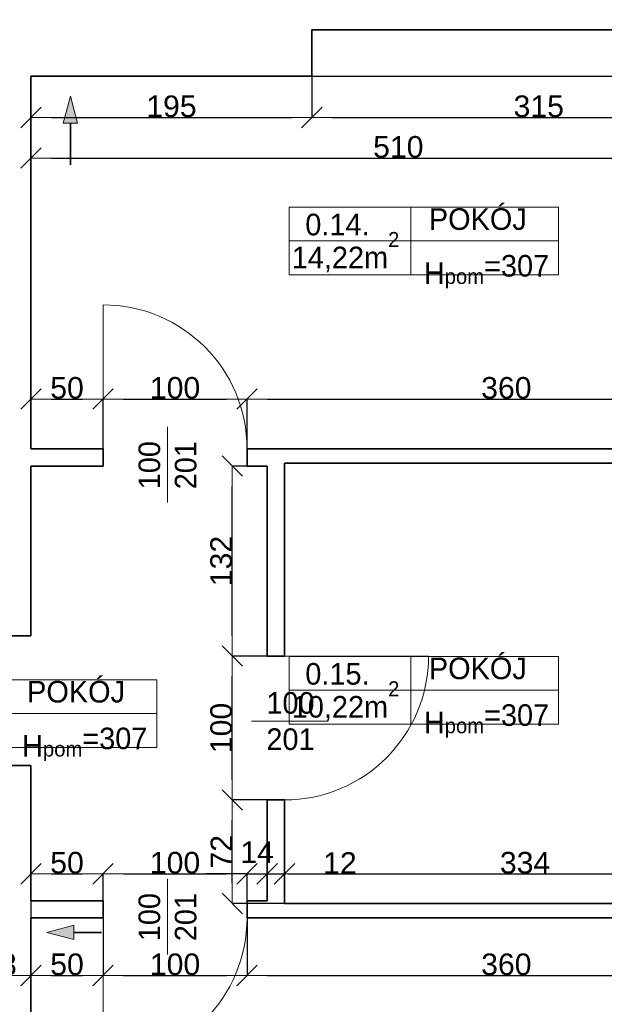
# Model space of a CAD drawing. Header units: metres. Extents: x 7506757 to 756746378, y 5735207 to 582114514.
# Tile 46 of 256: x 7552485 to 7556544, y 5823594 to 5830435. Entities that reach past the tile are written whole.
import ezdxf

# ---------------------------------------------------------------- set-up
doc = ezdxf.new("R2010")
doc.units = ezdxf.units.M
doc.header["$MEASUREMENT"] = 0
doc.header["$PDMODE"] = 2
doc.layers.get('0').update_dxf_attribs({"color": 250, "linetype": 'CONTINUOUS', "lineweight": 100, "plot": 0})
doc.layers.get('Defpoints').update_dxf_attribs({"linetype": 'CONTINUOUS'})
for name, color, linetype, lineweight in [('2D - Ogolne46', 7, 'CONTINUOUS', 18), ('7 - linia widok1', 7, 'CONTINUOUS', 13), ('M_OCIANA1', 7, 'CONTINUOUS', 13), ('M_OCIANA6', 5, 'CONTINUOUS', 35), ('M_OPISY141', 7, 'CONTINUOUS', 0), ('m_umeblowanie1', 7, 'CONTINUOUS', 13), ('opis1', 7, 'CONTINUOUS', 13)]:
    doc.layers.add(name, color=color, linetype=linetype, lineweight=lineweight)
doc.layers.add('M_OCIANA', color=7, linetype='CONTINUOUS')
doc.layers.add('PWYMIAR', color=7, linetype='CONTINUOUS')
doc.styles.add('GENERATED_STYLE_1', font='arial.ttf')
doc.styles.add('GENERATED_STYLE_2', font='txt')
doc.dimstyles.new('GENERATED_STYLE__1', dxfattribs={"dimtxt": 150, "dimasz": 142.5, "dimexe": 0.18, "dimexo": 0, "dimgap": 0.09, "dimtad": 1, "dimdec": 0, "dimlfac": 0.1, "dimzin": 0, "dimdsep": 46, "dimtxsty": 'GENERATED_STYLE_1', "dimblk": 'ARROWHEAD_6', "dimblk1": 'ARROWHEAD_6', "dimblk2": 'ARROWHEAD_6', "dimcen": 0.09, "dimclrd": 251, "dimclre": 251, "dimclrt": 7, "dimazin": 0, "dimtfac": 1, "dimtdec": 4, "dimtmove": 0, "dimatfit": 3, "dimfxl": 0, "dimtolj": 1, "dimtzin": 0, "dimarcsym": 0})
doc.dimstyles.new('GENERATED_STYLE__2', dxfattribs={"dimtxt": 150, "dimasz": 142.5, "dimexe": 0.18, "dimexo": 0, "dimgap": 0.09, "dimtad": 1, "dimtih": 1, "dimtoh": 1, "dimdec": 0, "dimlfac": 0.1, "dimzin": 0, "dimdsep": 46, "dimtxsty": 'GENERATED_STYLE_1', "dimblk": 'ARROWHEAD_6', "dimblk1": 'ARROWHEAD_6', "dimblk2": 'ARROWHEAD_6', "dimcen": 0.09, "dimclrd": 251, "dimclre": 251, "dimclrt": 7, "dimazin": 0, "dimtfac": 1, "dimtdec": 4, "dimtmove": 0, "dimatfit": 3, "dimfxl": 0, "dimtolj": 1, "dimtzin": 0, "dimarcsym": 0})
doc.dimstyles.new('GENERATED_STYLE__3', dxfattribs={"dimtxt": 150, "dimasz": 142.5, "dimexe": 0.18, "dimexo": 0, "dimgap": 0.09, "dimtad": 1, "dimdec": 0, "dimlfac": 0.1, "dimzin": 0, "dimdsep": 46, "dimtxsty": 'GENERATED_STYLE_1', "dimblk": 'ARROWHEAD_6', "dimblk1": 'ARROWHEAD_6', "dimblk2": 'ARROWHEAD_6', "dimcen": 0.09, "dimclrd": 251, "dimclre": 251, "dimclrt": 7, "dimazin": 0, "dimtfac": 1, "dimtdec": 4, "dimtmove": 2, "dimatfit": 3, "dimfxl": 0, "dimtolj": 1, "dimtzin": 0, "dimarcsym": 0})
doc.dimstyles.new('GENERATED_STYLE__4', dxfattribs={"dimtxt": 150, "dimasz": 142.5, "dimexe": 0.18, "dimexo": 0, "dimgap": 0.09, "dimtad": 1, "dimtih": 1, "dimtoh": 1, "dimdec": 0, "dimlfac": 0.1, "dimzin": 0, "dimdsep": 46, "dimtxsty": 'GENERATED_STYLE_1', "dimblk": 'ARROWHEAD_6', "dimblk1": 'ARROWHEAD_6', "dimblk2": 'ARROWHEAD_6', "dimcen": 0.09, "dimclrd": 251, "dimclre": 251, "dimclrt": 7, "dimazin": 0, "dimtfac": 1, "dimtdec": 4, "dimtmove": 2, "dimatfit": 3, "dimfxl": 0, "dimtolj": 1, "dimtzin": 0, "dimarcsym": 0})

# ---------------------------------------------------------------- blocks, each defined once
blk = doc.blocks.new('Linia_57', base_point=(611707.9, 278924.8))
at = {"layer": 'M_OCIANA1', "linetype": 'Continuous'}
blk.add_hatch(color=256, dxfattribs=at).paths.add_polyline_path([(611707.9, 278924.8), (611757.9, 278738.2), (611657.9, 278738.2)], flags=0)
for p, q in [((611707.9, 278924.8), (611657.9, 278738.2)), ((611707.9, 278924.8), (611757.9, 278738.2)), ((611757.9, 278738.2), (611657.9, 278738.2))]:
    blk.add_line(p, q, dxfattribs=at)
at = {"layer": 'M_OCIANA6', "linetype": 'Continuous'}
blk.add_line((611707.9, 278738.2), (611707.9, 278448.4), dxfattribs=at)
blk = doc.blocks.new('Linia_58', base_point=(611545.6, 273114.7))
at = {"layer": 'M_OCIANA1', "linetype": 'Continuous'}
blk.add_hatch(color=256, dxfattribs=at).paths.add_polyline_path([(611545.6, 273114.7), (611732.2, 273164.7), (611732.2, 273064.7)], flags=0)
for p, q in [((611545.6, 273114.7), (611732.2, 273164.7)), ((611545.6, 273114.7), (611732.2, 273064.7)), ((611732.2, 273164.7), (611732.2, 273064.7))]:
    blk.add_line(p, q, dxfattribs=at)
at = {"layer": 'M_OCIANA6', "linetype": 'Continuous'}
blk.add_line((611732.2, 273114.7), (611924.3, 273114.7), dxfattribs=at)
blk = doc.blocks.new('ARROWHEAD_6')
at = {"color": 0, "linetype": 'Continuous', "lineweight": 0}
for p, q in [((-0.5, -0.5), (0.5, 0.5)), ((0, 0), (-1, 0))]:
    blk.add_line(p, q, dxfattribs=at)
blk = doc.blocks.new('*D4426')
at = {"layer": 'Defpoints', "color": 0, "linetype": 'Continuous', "transparency": 16777216}
for p in [(7552563.4, 5830044), (7554513.4, 5830044), (7554513.4, 5829755.9)]:
    blk.add_point(p, dxfattribs=at)
at = {"layer": 'PWYMIAR', "color": 251, "linetype": 'Continuous', "lineweight": -2, "transparency": 16777216}
for p, q in [((7552563.4, 5830044), (7552563.4, 5829755.8)), ((7554513.4, 5830044), (7554513.4, 5829755.8)), ((7552705.9, 5829755.9), (7554370.9, 5829755.9))]:
    blk.add_line(p, q, dxfattribs=at)
at = {"layer": 'PWYMIAR', "color": 251, "linetype": 'Continuous', "lineweight": -2, "transparency": 16777216, "xscale": 142.5, "yscale": 142.5, "zscale": 142.5, "rotation": 180}
blk.add_blockref('ARROWHEAD_6', (7552563.4, 5829755.9), dxfattribs=at)
at = {"layer": 'PWYMIAR', "color": 251, "linetype": 'Continuous', "lineweight": -2, "transparency": 16777216, "xscale": 142.5, "yscale": 142.5, "zscale": 142.5}
blk.add_blockref('ARROWHEAD_6', (7554513.4, 5829755.9), dxfattribs=at)
at = {"layer": 'PWYMIAR', "color": 7, "linetype": 'Continuous', "lineweight": 13, "transparency": 16777216, "insert": (7553538.4, 5829832.6), "char_height": 150, "attachment_point": 5, "style": 'GENERATED_STYLE_1'}
blk.add_mtext('\\A1;195', dxfattribs=at)
blk = doc.blocks.new('*D4427')
at = {"layer": 'Defpoints', "color": 0, "linetype": 'Continuous', "transparency": 16777216}
for p in [(7557663.4, 5830364), (7554513.4, 5830044), (7557663.4, 5829755.9)]:
    blk.add_point(p, dxfattribs=at)
at = {"layer": 'PWYMIAR', "color": 251, "linetype": 'Continuous', "lineweight": -2, "transparency": 16777216}
for p, q in [((7557663.4, 5830364), (7557663.4, 5829755.8)), ((7554513.4, 5830044), (7554513.4, 5829755.8)), ((7554655.9, 5829755.9), (7557520.9, 5829755.9))]:
    blk.add_line(p, q, dxfattribs=at)
at = {"layer": 'PWYMIAR', "color": 251, "linetype": 'Continuous', "lineweight": -2, "transparency": 16777216, "xscale": 142.5, "yscale": 142.5, "zscale": 142.5, "rotation": 180}
blk.add_blockref('ARROWHEAD_6', (7554513.4, 5829755.9), dxfattribs=at)
at = {"layer": 'PWYMIAR', "color": 251, "linetype": 'Continuous', "lineweight": -2, "transparency": 16777216, "xscale": 142.5, "yscale": 142.5, "zscale": 142.5}
blk.add_blockref('ARROWHEAD_6', (7557663.4, 5829755.9), dxfattribs=at)
at = {"layer": 'PWYMIAR', "color": 7, "linetype": 'Continuous', "lineweight": 13, "transparency": 16777216, "insert": (7556088.4, 5829832.7), "char_height": 150, "attachment_point": 5, "style": 'GENERATED_STYLE_1'}
blk.add_mtext('\\A1;315', dxfattribs=at)
blk = doc.blocks.new('*D4428')
at = {"layer": 'Defpoints', "color": 0, "linetype": 'Continuous', "transparency": 16777216}
for p in [(7553063.4, 5827799.7), (7552563.4, 5827454), (7553063.4, 5827454)]:
    blk.add_point(p, dxfattribs=at)
at = {"layer": 'PWYMIAR', "color": 251, "linetype": 'Continuous', "lineweight": -2, "transparency": 16777216}
for p, q in [((7552563.4, 5827454), (7552563.4, 5827799.9)), ((7552705.9, 5827799.7), (7552920.9, 5827799.7)), ((7553063.4, 5827454), (7553063.4, 5827799.9))]:
    blk.add_line(p, q, dxfattribs=at)
at = {"layer": 'PWYMIAR', "color": 251, "linetype": 'Continuous', "lineweight": -2, "transparency": 16777216, "xscale": 142.5, "yscale": 142.5, "zscale": 142.5, "rotation": 180}
blk.add_blockref('ARROWHEAD_6', (7552563.4, 5827799.7), dxfattribs=at)
at = {"layer": 'PWYMIAR', "color": 251, "linetype": 'Continuous', "lineweight": -2, "transparency": 16777216, "xscale": 142.5, "yscale": 142.5, "zscale": 142.5}
blk.add_blockref('ARROWHEAD_6', (7553063.4, 5827799.7), dxfattribs=at)
at = {"layer": 'PWYMIAR', "color": 7, "linetype": 'Continuous', "lineweight": 13, "transparency": 16777216, "insert": (7552813.4, 5827876.4), "char_height": 150, "attachment_point": 5, "style": 'GENERATED_STYLE_1'}
blk.add_mtext('\\A1;50', dxfattribs=at)
blk = doc.blocks.new('*D4429')
at = {"layer": 'Defpoints', "color": 0, "linetype": 'Continuous', "transparency": 16777216}
for p in [(7554063.4, 5827799.7), (7553063.4, 5827454), (7554063.4, 5827454)]:
    blk.add_point(p, dxfattribs=at)
at = {"layer": 'PWYMIAR', "color": 251, "linetype": 'Continuous', "lineweight": -2, "transparency": 16777216}
for p, q in [((7553063.4, 5827454), (7553063.4, 5827799.9)), ((7553205.9, 5827799.7), (7553920.9, 5827799.7)), ((7554063.4, 5827454), (7554063.4, 5827799.9))]:
    blk.add_line(p, q, dxfattribs=at)
at = {"layer": 'PWYMIAR', "color": 251, "linetype": 'Continuous', "lineweight": -2, "transparency": 16777216, "xscale": 142.5, "yscale": 142.5, "zscale": 142.5, "rotation": 180}
blk.add_blockref('ARROWHEAD_6', (7553063.4, 5827799.7), dxfattribs=at)
at = {"layer": 'PWYMIAR', "color": 251, "linetype": 'Continuous', "lineweight": -2, "transparency": 16777216, "xscale": 142.5, "yscale": 142.5, "zscale": 142.5}
blk.add_blockref('ARROWHEAD_6', (7554063.4, 5827799.7), dxfattribs=at)
at = {"layer": 'PWYMIAR', "color": 7, "linetype": 'Continuous', "lineweight": 13, "transparency": 16777216, "insert": (7553563.4, 5827876.4), "char_height": 150, "attachment_point": 5, "style": 'GENERATED_STYLE_1'}
blk.add_mtext('\\A1;100', dxfattribs=at)
blk = doc.blocks.new('*D4430')
at = {"layer": 'Defpoints', "color": 0, "linetype": 'Continuous', "transparency": 16777216}
for p in [(7557663.4, 5827799.7), (7554063.4, 5827454), (7557663.4, 5827454)]:
    blk.add_point(p, dxfattribs=at)
at = {"layer": 'PWYMIAR', "color": 251, "linetype": 'Continuous', "lineweight": -2, "transparency": 16777216}
for p, q in [((7554063.4, 5827454), (7554063.4, 5827799.9)), ((7554205.9, 5827799.7), (7557520.9, 5827799.7)), ((7557663.4, 5827454), (7557663.4, 5827799.9))]:
    blk.add_line(p, q, dxfattribs=at)
at = {"layer": 'PWYMIAR', "color": 251, "linetype": 'Continuous', "lineweight": -2, "transparency": 16777216, "xscale": 142.5, "yscale": 142.5, "zscale": 142.5, "rotation": 180}
blk.add_blockref('ARROWHEAD_6', (7554063.4, 5827799.7), dxfattribs=at)
at = {"layer": 'PWYMIAR', "color": 251, "linetype": 'Continuous', "lineweight": -2, "transparency": 16777216, "xscale": 142.5, "yscale": 142.5, "zscale": 142.5}
blk.add_blockref('ARROWHEAD_6', (7557663.4, 5827799.7), dxfattribs=at)
at = {"layer": 'PWYMIAR', "color": 7, "linetype": 'Continuous', "lineweight": 13, "transparency": 16777216, "insert": (7555863.4, 5827876.4), "char_height": 150, "attachment_point": 5, "style": 'GENERATED_STYLE_1'}
blk.add_mtext('\\A1;360', dxfattribs=at)
blk = doc.blocks.new('*D4433')
at = {"layer": 'Defpoints', "color": 0, "linetype": 'Continuous', "transparency": 16777216}
for p in [(7554513.4, 5830044), (7556815.7, 5830044), (7557663.4, 5827454)]:
    blk.add_point(p, dxfattribs=at)
at = {"layer": 'PWYMIAR', "color": 251, "linetype": 'Continuous', "lineweight": -2, "transparency": 16777216}
for p, q in [((7554513.4, 5830044), (7556815.8, 5830044)), ((7556815.7, 5827596.5), (7556815.7, 5829901.5)), ((7557663.4, 5827454), (7556815.5, 5827454))]:
    blk.add_line(p, q, dxfattribs=at)
at = {"layer": 'PWYMIAR', "color": 251, "linetype": 'Continuous', "lineweight": -2, "transparency": 16777216, "xscale": 142.5, "yscale": 142.5, "zscale": 142.5}
for p, rotation in [((7556815.7, 5830044), 90), ((7556815.7, 5827454), 270)]:
    blk.add_blockref('ARROWHEAD_6', p, dxfattribs=dict(at, rotation=rotation))
at = {"layer": 'PWYMIAR', "color": 7, "linetype": 'Continuous', "lineweight": 13, "transparency": 16777216, "insert": (7556739, 5828749), "char_height": 150, "attachment_point": 5, "rotation": 90, "style": 'GENERATED_STYLE_1'}
blk.add_mtext('\\A1;259', dxfattribs=at)
blk = doc.blocks.new('*D4434')
at = {"layer": 'Defpoints', "color": 0, "linetype": 'Continuous', "transparency": 16777216}
for p in [(7556815.7, 5830364), (7557663.4, 5830364), (7554513.4, 5830044)]:
    blk.add_point(p, dxfattribs=at)
at = {"layer": 'PWYMIAR', "color": 251, "linetype": 'Continuous', "lineweight": -2, "transparency": 16777216}
for p, q in [((7557663.4, 5830364), (7556815.5, 5830364)), ((7556815.7, 5830186.5), (7556815.7, 5830221.5)), ((7554513.4, 5830044), (7556815.8, 5830044))]:
    blk.add_line(p, q, dxfattribs=at)
at = {"layer": 'PWYMIAR', "color": 251, "linetype": 'Continuous', "lineweight": -2, "transparency": 16777216, "xscale": 142.5, "yscale": 142.5, "zscale": 142.5}
for p, rotation in [((7556815.7, 5830364), 90), ((7556815.7, 5830044), 270)]:
    blk.add_blockref('ARROWHEAD_6', p, dxfattribs=dict(at, rotation=rotation))
at = {"layer": 'PWYMIAR', "color": 7, "linetype": 'Continuous', "lineweight": 13, "transparency": 16777216, "insert": (7556738.9, 5830204), "char_height": 150, "attachment_point": 5, "rotation": 90, "style": 'GENERATED_STYLE_1'}
blk.add_mtext('\\A1;32', dxfattribs=at)
blk = doc.blocks.new('*D4437')
at = {"layer": 'Defpoints', "color": 0, "linetype": 'Continuous', "transparency": 16777216}
for p in [(7552563.4, 5825254), (7553063.4, 5824500.3), (7553063.4, 5824314)]:
    blk.add_point(p, dxfattribs=at)
at = {"layer": 'PWYMIAR', "color": 251, "linetype": 'Continuous', "lineweight": -2, "transparency": 16777216}
for p, q in [((7552563.4, 5825254), (7552563.4, 5824500.1)), ((7552705.9, 5824500.3), (7552920.9, 5824500.3)), ((7553063.4, 5824314), (7553063.4, 5824500.5))]:
    blk.add_line(p, q, dxfattribs=at)
at = {"layer": 'PWYMIAR', "color": 251, "linetype": 'Continuous', "lineweight": -2, "transparency": 16777216, "xscale": 142.5, "yscale": 142.5, "zscale": 142.5, "rotation": 180}
blk.add_blockref('ARROWHEAD_6', (7552563.4, 5824500.3), dxfattribs=at)
at = {"layer": 'PWYMIAR', "color": 251, "linetype": 'Continuous', "lineweight": -2, "transparency": 16777216, "xscale": 142.5, "yscale": 142.5, "zscale": 142.5}
blk.add_blockref('ARROWHEAD_6', (7553063.4, 5824500.3), dxfattribs=at)
at = {"layer": 'PWYMIAR', "color": 7, "linetype": 'Continuous', "lineweight": 13, "transparency": 16777216, "insert": (7552813.4, 5824577), "char_height": 150, "attachment_point": 5, "style": 'GENERATED_STYLE_1'}
blk.add_mtext('\\A1;50', dxfattribs=at)
blk = doc.blocks.new('*D4438')
at = {"layer": 'Defpoints', "color": 0, "linetype": 'Continuous', "transparency": 16777216}
for p in [(7554063.4, 5824500.3), (7553063.4, 5824314), (7554063.4, 5824314)]:
    blk.add_point(p, dxfattribs=at)
at = {"layer": 'PWYMIAR', "color": 251, "linetype": 'Continuous', "lineweight": -2, "transparency": 16777216}
for p, q in [((7553063.4, 5824314), (7553063.4, 5824500.5)), ((7553205.9, 5824500.3), (7553920.9, 5824500.3)), ((7554063.4, 5824314), (7554063.4, 5824500.5))]:
    blk.add_line(p, q, dxfattribs=at)
at = {"layer": 'PWYMIAR', "color": 251, "linetype": 'Continuous', "lineweight": -2, "transparency": 16777216, "xscale": 142.5, "yscale": 142.5, "zscale": 142.5, "rotation": 180}
blk.add_blockref('ARROWHEAD_6', (7553063.4, 5824500.3), dxfattribs=at)
at = {"layer": 'PWYMIAR', "color": 251, "linetype": 'Continuous', "lineweight": -2, "transparency": 16777216, "xscale": 142.5, "yscale": 142.5, "zscale": 142.5}
blk.add_blockref('ARROWHEAD_6', (7554063.4, 5824500.3), dxfattribs=at)
at = {"layer": 'PWYMIAR', "color": 7, "linetype": 'Continuous', "lineweight": 13, "transparency": 16777216, "insert": (7553563.4, 5824577), "char_height": 150, "attachment_point": 5, "style": 'GENERATED_STYLE_1'}
blk.add_mtext('\\A1;100', dxfattribs=at)
blk = doc.blocks.new('*D4439')
at = {"layer": 'Defpoints', "color": 0, "linetype": 'Continuous', "transparency": 16777216}
for p in [(7554203.4, 5824500.3), (7554063.4, 5824314), (7554203.4, 5824314)]:
    blk.add_point(p, dxfattribs=at)
at = {"layer": 'PWYMIAR', "color": 251, "linetype": 'Continuous', "lineweight": -2, "transparency": 16777216}
for p, q in [((7553920.9, 5824500.3), (7553778.4, 5824500.3)), ((7554063.4, 5824314), (7554063.4, 5824500.5)), ((7554063.4, 5824500.3), (7554203.4, 5824500.3)), ((7554203.4, 5824314), (7554203.4, 5824500.5)), ((7554345.9, 5824500.3), (7554488.4, 5824500.3))]:
    blk.add_line(p, q, dxfattribs=at)
at = {"layer": 'PWYMIAR', "color": 251, "linetype": 'Continuous', "lineweight": -2, "transparency": 16777216, "xscale": 142.5, "yscale": 142.5, "zscale": 142.5}
blk.add_blockref('ARROWHEAD_6', (7554063.4, 5824500.3), dxfattribs=at)
at = {"layer": 'PWYMIAR', "color": 251, "linetype": 'Continuous', "lineweight": -2, "transparency": 16777216, "xscale": 142.5, "yscale": 142.5, "zscale": 142.5, "rotation": 180}
blk.add_blockref('ARROWHEAD_6', (7554203.4, 5824500.3), dxfattribs=at)
at = {"layer": 'PWYMIAR', "color": 7, "linetype": 'Continuous', "lineweight": 13, "transparency": 16777216, "insert": (7554133.4, 5824651.1), "char_height": 150, "attachment_point": 5, "style": 'GENERATED_STYLE_1'}
blk.add_mtext('\\A1;14', dxfattribs=at)
blk = doc.blocks.new('*D4440')
at = {"layer": 'Defpoints', "color": 0, "linetype": 'Continuous', "transparency": 16777216}
for p in [(7554323.4, 5825014), (7554323.4, 5824500.3), (7554203.4, 5824314)]:
    blk.add_point(p, dxfattribs=at)
at = {"layer": 'PWYMIAR', "color": 251, "linetype": 'Continuous', "lineweight": -2, "transparency": 16777216}
for p, q in [((7554323.4, 5825014), (7554323.4, 5824500.1)), ((7554060.9, 5824500.3), (7553918.4, 5824500.3)), ((7554203.4, 5824314), (7554203.4, 5824500.5)), ((7554203.4, 5824500.3), (7554323.4, 5824500.3)), ((7554465.9, 5824500.3), (7554807.8, 5824500.3))]:
    blk.add_line(p, q, dxfattribs=at)
at = {"layer": 'PWYMIAR', "color": 251, "linetype": 'Continuous', "lineweight": -2, "transparency": 16777216, "xscale": 142.5, "yscale": 142.5, "zscale": 142.5}
blk.add_blockref('ARROWHEAD_6', (7554203.4, 5824500.3), dxfattribs=at)
at = {"layer": 'PWYMIAR', "color": 251, "linetype": 'Continuous', "lineweight": -2, "transparency": 16777216, "xscale": 142.5, "yscale": 142.5, "zscale": 142.5, "rotation": 180}
blk.add_blockref('ARROWHEAD_6', (7554323.4, 5824500.3), dxfattribs=at)
at = {"layer": 'PWYMIAR', "color": 7, "linetype": 'Continuous', "lineweight": 13, "transparency": 16777216, "insert": (7554708.1, 5824575.7), "char_height": 150, "attachment_point": 5, "style": 'GENERATED_STYLE_1'}
blk.add_mtext('\\A1;12', dxfattribs=at)
blk = doc.blocks.new('*D4441')
at = {"layer": 'Defpoints', "color": 0, "linetype": 'Continuous', "transparency": 16777216}
for p in [(7554323.4, 5825014), (7557663.4, 5824500.3), (7557663.4, 5824294)]:
    blk.add_point(p, dxfattribs=at)
at = {"layer": 'PWYMIAR', "color": 251, "linetype": 'Continuous', "lineweight": -2, "transparency": 16777216}
for p, q in [((7554323.4, 5825014), (7554323.4, 5824500.1)), ((7554465.9, 5824500.3), (7557520.9, 5824500.3)), ((7557663.4, 5824294), (7557663.4, 5824500.5))]:
    blk.add_line(p, q, dxfattribs=at)
at = {"layer": 'PWYMIAR', "color": 251, "linetype": 'Continuous', "lineweight": -2, "transparency": 16777216, "xscale": 142.5, "yscale": 142.5, "zscale": 142.5, "rotation": 180}
blk.add_blockref('ARROWHEAD_6', (7554323.4, 5824500.3), dxfattribs=at)
at = {"layer": 'PWYMIAR', "color": 251, "linetype": 'Continuous', "lineweight": -2, "transparency": 16777216, "xscale": 142.5, "yscale": 142.5, "zscale": 142.5}
blk.add_blockref('ARROWHEAD_6', (7557663.4, 5824500.3), dxfattribs=at)
at = {"layer": 'PWYMIAR', "color": 7, "linetype": 'Continuous', "lineweight": 13, "transparency": 16777216, "insert": (7555993.4, 5824577), "char_height": 150, "attachment_point": 5, "style": 'GENERATED_STYLE_1'}
blk.add_mtext('\\A1;334', dxfattribs=at)
blk = doc.blocks.new('*D4467')
at = {"layer": 'Defpoints', "color": 0, "linetype": 'Continuous', "transparency": 16777216}
for p in [(7557663.4, 5830364), (7552563.4, 5830044), (7557663.4, 5829474.1)]:
    blk.add_point(p, dxfattribs=at)
at = {"layer": 'PWYMIAR', "color": 251, "linetype": 'Continuous', "lineweight": -2, "transparency": 16777216}
for p, q in [((7557663.4, 5830364), (7557663.4, 5829473.9)), ((7552563.4, 5830044), (7552563.4, 5829473.9)), ((7552705.9, 5829474.1), (7557520.9, 5829474.1))]:
    blk.add_line(p, q, dxfattribs=at)
at = {"layer": 'PWYMIAR', "color": 251, "linetype": 'Continuous', "lineweight": -2, "transparency": 16777216, "xscale": 142.5, "yscale": 142.5, "zscale": 142.5, "rotation": 180}
blk.add_blockref('ARROWHEAD_6', (7552563.4, 5829474.1), dxfattribs=at)
at = {"layer": 'PWYMIAR', "color": 251, "linetype": 'Continuous', "lineweight": -2, "transparency": 16777216, "xscale": 142.5, "yscale": 142.5, "zscale": 142.5}
blk.add_blockref('ARROWHEAD_6', (7557663.4, 5829474.1), dxfattribs=at)
at = {"layer": 'PWYMIAR', "color": 7, "linetype": 'Continuous', "lineweight": 13, "transparency": 16777216, "insert": (7555113.4, 5829550.7), "char_height": 150, "attachment_point": 5, "style": 'GENERATED_STYLE_1'}
blk.add_mtext('\\A1;510', dxfattribs=at)
blk = doc.blocks.new('*D4481')
at = {"layer": 'Defpoints', "color": 0, "linetype": 'Continuous', "transparency": 16777216}
for p in [(7553960.9, 5825014), (7554203.4, 5825014), (7554323.4, 5824294)]:
    blk.add_point(p, dxfattribs=at)
at = {"layer": 'PWYMIAR', "color": 251, "linetype": 'Continuous', "lineweight": -2, "transparency": 16777216}
for p, q in [((7554203.4, 5825014), (7553960.8, 5825014)), ((7553960.9, 5824436.5), (7553960.9, 5824871.5)), ((7554323.4, 5824294), (7553960.8, 5824294))]:
    blk.add_line(p, q, dxfattribs=at)
at = {"layer": 'PWYMIAR', "color": 251, "linetype": 'Continuous', "lineweight": -2, "transparency": 16777216, "xscale": 142.5, "yscale": 142.5, "zscale": 142.5}
for p, rotation in [((7553960.9, 5825014), 90), ((7553960.9, 5824294), 270)]:
    blk.add_blockref('ARROWHEAD_6', p, dxfattribs=dict(at, rotation=rotation))
at = {"layer": 'PWYMIAR', "color": 7, "linetype": 'Continuous', "lineweight": 13, "transparency": 16777216, "insert": (7553885.5, 5824654), "char_height": 150, "attachment_point": 5, "rotation": 90, "style": 'GENERATED_STYLE_1'}
blk.add_mtext('\\A1;72', dxfattribs=at)
blk = doc.blocks.new('*D4482')
at = {"layer": 'Defpoints', "color": 0, "linetype": 'Continuous', "transparency": 16777216}
for p in [(7553960.9, 5826014), (7554203.4, 5826014), (7554203.4, 5825014)]:
    blk.add_point(p, dxfattribs=at)
at = {"layer": 'PWYMIAR', "color": 251, "linetype": 'Continuous', "lineweight": -2, "transparency": 16777216}
for p, q in [((7554203.4, 5826014), (7553960.8, 5826014)), ((7553960.9, 5825156.5), (7553960.9, 5825871.5)), ((7554203.4, 5825014), (7553960.8, 5825014))]:
    blk.add_line(p, q, dxfattribs=at)
at = {"layer": 'PWYMIAR', "color": 251, "linetype": 'Continuous', "lineweight": -2, "transparency": 16777216, "xscale": 142.5, "yscale": 142.5, "zscale": 142.5}
for p, rotation in [((7553960.9, 5826014), 90), ((7553960.9, 5825014), 270)]:
    blk.add_blockref('ARROWHEAD_6', p, dxfattribs=dict(at, rotation=rotation))
at = {"layer": 'PWYMIAR', "color": 7, "linetype": 'Continuous', "lineweight": 13, "transparency": 16777216, "insert": (7553884.3, 5825514), "char_height": 150, "attachment_point": 5, "rotation": 90, "style": 'GENERATED_STYLE_1'}
blk.add_mtext('\\A1;100', dxfattribs=at)
blk = doc.blocks.new('*D4483')
at = {"layer": 'Defpoints', "color": 0, "linetype": 'Continuous', "transparency": 16777216}
for p in [(7553960.9, 5827334), (7554203.4, 5827334), (7554203.4, 5826014)]:
    blk.add_point(p, dxfattribs=at)
at = {"layer": 'PWYMIAR', "color": 251, "linetype": 'Continuous', "lineweight": -2, "transparency": 16777216}
for p, q in [((7554203.4, 5827334), (7553960.8, 5827334)), ((7553960.9, 5826156.5), (7553960.9, 5827191.5)), ((7554203.4, 5826014), (7553960.8, 5826014))]:
    blk.add_line(p, q, dxfattribs=at)
at = {"layer": 'PWYMIAR', "color": 251, "linetype": 'Continuous', "lineweight": -2, "transparency": 16777216, "xscale": 142.5, "yscale": 142.5, "zscale": 142.5}
for p, rotation in [((7553960.9, 5827334), 90), ((7553960.9, 5826014), 270)]:
    blk.add_blockref('ARROWHEAD_6', p, dxfattribs=dict(at, rotation=rotation))
at = {"layer": 'PWYMIAR', "color": 7, "linetype": 'Continuous', "lineweight": 13, "transparency": 16777216, "insert": (7553884.2, 5826674), "char_height": 150, "attachment_point": 5, "rotation": 90, "style": 'GENERATED_STYLE_1'}
blk.add_mtext('\\A1;132', dxfattribs=at)
blk = doc.blocks.new('*D4486')
at = {"layer": 'Defpoints', "color": 0, "linetype": 'Continuous', "transparency": 16777216}
for p in [(7552563.4, 5825254), (7552133.4, 5824824), (7552563.4, 5823794.3)]:
    blk.add_point(p, dxfattribs=at)
at = {"layer": 'PWYMIAR', "color": 251, "linetype": 'Continuous', "lineweight": -2, "transparency": 16777216}
for p, q in [((7552563.4, 5825254), (7552563.4, 5823794.1)), ((7552133.4, 5824824), (7552133.4, 5823794.1)), ((7552275.9, 5823794.3), (7552420.9, 5823794.3))]:
    blk.add_line(p, q, dxfattribs=at)
at = {"layer": 'PWYMIAR', "color": 251, "linetype": 'Continuous', "lineweight": -2, "transparency": 16777216, "xscale": 142.5, "yscale": 142.5, "zscale": 142.5, "rotation": 180}
blk.add_blockref('ARROWHEAD_6', (7552133.4, 5823794.3), dxfattribs=at)
at = {"layer": 'PWYMIAR', "color": 251, "linetype": 'Continuous', "lineweight": -2, "transparency": 16777216, "xscale": 142.5, "yscale": 142.5, "zscale": 142.5}
blk.add_blockref('ARROWHEAD_6', (7552563.4, 5823794.3), dxfattribs=at)
at = {"layer": 'PWYMIAR', "color": 7, "linetype": 'Continuous', "lineweight": 13, "transparency": 16777216, "insert": (7552348.4, 5823871), "char_height": 150, "attachment_point": 5, "style": 'GENERATED_STYLE_1'}
blk.add_mtext('\\A1;43', dxfattribs=at)
blk = doc.blocks.new('*D4487')
at = {"layer": 'Defpoints', "color": 0, "linetype": 'Continuous', "transparency": 16777216}
for p in [(7552563.4, 5825254), (7553063.4, 5824194), (7553063.4, 5823794.3)]:
    blk.add_point(p, dxfattribs=at)
at = {"layer": 'PWYMIAR', "color": 251, "linetype": 'Continuous', "lineweight": -2, "transparency": 16777216}
for p, q in [((7552563.4, 5825254), (7552563.4, 5823794.1)), ((7553063.4, 5824194), (7553063.4, 5823794.1)), ((7552705.9, 5823794.3), (7552920.9, 5823794.3))]:
    blk.add_line(p, q, dxfattribs=at)
at = {"layer": 'PWYMIAR', "color": 251, "linetype": 'Continuous', "lineweight": -2, "transparency": 16777216, "xscale": 142.5, "yscale": 142.5, "zscale": 142.5, "rotation": 180}
blk.add_blockref('ARROWHEAD_6', (7552563.4, 5823794.3), dxfattribs=at)
at = {"layer": 'PWYMIAR', "color": 251, "linetype": 'Continuous', "lineweight": -2, "transparency": 16777216, "xscale": 142.5, "yscale": 142.5, "zscale": 142.5}
blk.add_blockref('ARROWHEAD_6', (7553063.4, 5823794.3), dxfattribs=at)
at = {"layer": 'PWYMIAR', "color": 7, "linetype": 'Continuous', "lineweight": 13, "transparency": 16777216, "insert": (7552813.4, 5823871), "char_height": 150, "attachment_point": 5, "style": 'GENERATED_STYLE_1'}
blk.add_mtext('\\A1;50', dxfattribs=at)
blk = doc.blocks.new('*D4488')
at = {"layer": 'Defpoints', "color": 0, "linetype": 'Continuous', "transparency": 16777216}
for p in [(7553063.4, 5824194), (7554063.4, 5824194), (7554063.4, 5823794.3)]:
    blk.add_point(p, dxfattribs=at)
at = {"layer": 'PWYMIAR', "color": 251, "linetype": 'Continuous', "lineweight": -2, "transparency": 16777216}
for p, q in [((7553063.4, 5824194), (7553063.4, 5823794.1)), ((7554063.4, 5824194), (7554063.4, 5823794.1)), ((7553205.9, 5823794.3), (7553920.9, 5823794.3))]:
    blk.add_line(p, q, dxfattribs=at)
at = {"layer": 'PWYMIAR', "color": 251, "linetype": 'Continuous', "lineweight": -2, "transparency": 16777216, "xscale": 142.5, "yscale": 142.5, "zscale": 142.5, "rotation": 180}
blk.add_blockref('ARROWHEAD_6', (7553063.4, 5823794.3), dxfattribs=at)
at = {"layer": 'PWYMIAR', "color": 251, "linetype": 'Continuous', "lineweight": -2, "transparency": 16777216, "xscale": 142.5, "yscale": 142.5, "zscale": 142.5}
blk.add_blockref('ARROWHEAD_6', (7554063.4, 5823794.3), dxfattribs=at)
at = {"layer": 'PWYMIAR', "color": 7, "linetype": 'Continuous', "lineweight": 13, "transparency": 16777216, "insert": (7553563.4, 5823871), "char_height": 150, "attachment_point": 5, "style": 'GENERATED_STYLE_1'}
blk.add_mtext('\\A1;100', dxfattribs=at)
blk = doc.blocks.new('*D4489')
at = {"layer": 'Defpoints', "color": 0, "linetype": 'Continuous', "transparency": 16777216}
for p in [(7554063.4, 5824194), (7557663.4, 5824194), (7557663.4, 5823794.3)]:
    blk.add_point(p, dxfattribs=at)
at = {"layer": 'PWYMIAR', "color": 251, "linetype": 'Continuous', "lineweight": -2, "transparency": 16777216}
for p, q in [((7554063.4, 5824194), (7554063.4, 5823794.1)), ((7557663.4, 5824194), (7557663.4, 5823794.1)), ((7554205.9, 5823794.3), (7557520.9, 5823794.3))]:
    blk.add_line(p, q, dxfattribs=at)
at = {"layer": 'PWYMIAR', "color": 251, "linetype": 'Continuous', "lineweight": -2, "transparency": 16777216, "xscale": 142.5, "yscale": 142.5, "zscale": 142.5, "rotation": 180}
blk.add_blockref('ARROWHEAD_6', (7554063.4, 5823794.3), dxfattribs=at)
at = {"layer": 'PWYMIAR', "color": 251, "linetype": 'Continuous', "lineweight": -2, "transparency": 16777216, "xscale": 142.5, "yscale": 142.5, "zscale": 142.5}
blk.add_blockref('ARROWHEAD_6', (7557663.4, 5823794.3), dxfattribs=at)
at = {"layer": 'PWYMIAR', "color": 7, "linetype": 'Continuous', "lineweight": 13, "transparency": 16777216, "insert": (7555863.4, 5823871), "char_height": 150, "attachment_point": 5, "style": 'GENERATED_STYLE_1'}
blk.add_mtext('\\A1;360', dxfattribs=at)

msp = doc.modelspace()

# ---------------------------------------------------------------- linework, layer by layer
at = {"layer": '7 - linia widok1', "linetype": 'Continuous'}
for p, q in [((7553510.6, 5827605.5), (7553510.6, 5827081)), ((7554617.6, 5825562.3), (7554093.1, 5825562.3)), ((7553510.6, 5824465.5), (7553510.6, 5823941))]:
    msp.add_line(p, q, dxfattribs=at)
at = {"layer": 'M_OCIANA6', "linetype": 'Continuous'}
for p, q in [((7557663.4, 5830364), (7554513.4, 5830364)), ((7554513.4, 5830364), (7554513.4, 5830044)), ((7552563.4, 5830044), (7552563.4, 5827454)), ((7554513.4, 5830044), (7552563.4, 5830044)), ((7553063.4, 5827454), (7552563.4, 5827454)), ((7553063.4, 5827454), (7553063.4, 5827334)), ((7554063.4, 5827454), (7554063.4, 5827334)), ((7557663.4, 5827454), (7554063.4, 5827454)), ((7557663.4, 5827354), (7554323.4, 5827354)), ((7554323.4, 5827354), (7554323.4, 5826014)), ((7552563.4, 5827334), (7552563.4, 5826154)), ((7553063.4, 5827334), (7552563.4, 5827334)), ((7554203.4, 5827334), (7554063.4, 5827334)), ((7554203.4, 5827334), (7554203.4, 5826014)), ((7552133.4, 5826154), (7552563.4, 5826154)), ((7554323.4, 5826014), (7554203.4, 5826014)), ((7552133.4, 5825254), (7552563.4, 5825254)), ((7552563.4, 5825254), (7552563.4, 5824314)), ((7554323.4, 5825014), (7554203.4, 5825014)), ((7554203.4, 5825014), (7554203.4, 5824314)), ((7554323.4, 5825014), (7554323.4, 5824294)), ((7553063.4, 5824314), (7552563.4, 5824314)), ((7553063.4, 5824314), (7553063.4, 5824194)), ((7554063.4, 5824314), (7554063.4, 5824194)), ((7554203.4, 5824314), (7554063.4, 5824314)), ((7557663.4, 5824294), (7554323.4, 5824294)), ((7552563.4, 5824194), (7552563.4, 5820774)), ((7553063.4, 5824194), (7552563.4, 5824194)), ((7557663.4, 5824194), (7554063.4, 5824194))]:
    msp.add_line(p, q, dxfattribs=at)
at = {"layer": 'M_OPISY141', "linetype": 'Continuous'}
for p, q in [((7554355.3, 5829133.3), (7556226.4, 5829133.3)), ((7554355.3, 5828662.1), (7554355.3, 5829133.3)), ((7555199.9, 5829133.3), (7555199.9, 5828662.1)), ((7556226.4, 5829133.3), (7556226.4, 5828662.1)), ((7554355.3, 5828897.7), (7556226.4, 5828897.7)), ((7556226.4, 5828662.1), (7554355.3, 5828662.1)), ((7554355.3, 5826011.4), (7556226.4, 5826011.4)), ((7554355.3, 5825540.3), (7554355.3, 5826011.4)), ((7555199.9, 5826011.4), (7555199.9, 5825540.3)), ((7556226.4, 5826011.4), (7556226.4, 5825540.3)), ((7551566.1, 5825849.5), (7553437.2, 5825849.5)), ((7553437.2, 5825849.5), (7553437.2, 5825378.3)), ((7554355.3, 5825775.8), (7556226.4, 5825775.8)), ((7551566.1, 5825613.9), (7553437.2, 5825613.9)), ((7556226.4, 5825540.3), (7554355.3, 5825540.3)), ((7553437.2, 5825378.3), (7551566.1, 5825378.3))]:
    msp.add_line(p, q, dxfattribs=at)
at = {"layer": 'm_umeblowanie1', "linetype": 'Continuous'}
for p, q in [((7553063.4, 5827454), (7553063.4, 5828454)), ((7554323.4, 5826014), (7555323.4, 5826014)), ((7553063.4, 5824194), (7553063.4, 5823194))]:
    msp.add_line(p, q, dxfattribs=at)
for centre, start, end in [((7553063.4, 5827454), 0, 90), ((7554323.4, 5826014), 270, 0), ((7553063.4, 5824194), 270, 0)]:
    msp.add_arc(centre, 1000, start, end, dxfattribs=at)

# ---------------------------------------------------------------- block references
at = {"layer": 'M_OCIANA', "color": 5, "linetype": 'Continuous', "lineweight": 35}
for name, p in [('Linia_57', (7552836.5, 5829904)), ('Linia_58', (7552674.2, 5824093.9))]:
    msp.add_blockref(name, p, dxfattribs=at)

# ---------------------------------------------------------------- texts
at = {"layer": '2D - Ogolne46', "linetype": 'Continuous', "char_height": 150, "attachment_point": 7, "style": 'GENERATED_STYLE_2'}
for s, insert in [('{14,22m\\A1{\\H0.7x;\\S2^  ;}}', (7554373.5, 5828680.1)), ('{10,22m\\A1{\\H0.7x;\\S2^  ;}}', (7554373.5, 5825558.2))]:
    msp.add_mtext(s, dxfattribs=dict(at, insert=insert))
at = {"layer": 'opis1', "linetype": 'Continuous', "char_height": 150, "attachment_point": 1, "style": 'GENERATED_STYLE_2'}
for s, insert in [('{POKÓJ}', (7555325.5, 5829124.9)), ('{0.14.}', (7554467.8, 5829087)), ('{H\\A1{\\H0.7x;\\S ^ pom;}=307}', (7555290.8, 5828851.4)), ('{POKÓJ}', (7555325.5, 5826003.1)), ('{0.15.}', (7554467.8, 5825965.1)), ('{POKÓJ}', (7552536.3, 5825841.1)), ('{H\\A1{\\H0.7x;\\S ^ pom;}=307}', (7555290.8, 5825729.6)), ('{H\\A1{\\H0.7x;\\S ^ pom;}=307}', (7552501.6, 5825567.6))]:
    msp.add_mtext(s, dxfattribs=dict(at, insert=insert))
at = {"layer": 'opis1', "linetype": 'Continuous', "char_height": 150, "width": 563.056, "attachment_point": 1, "rotation": 90, "line_spacing_factor": 1.007581, "style": 'GENERATED_STYLE_2'}
for insert in [(7553309.8, 5827172.5), (7553309.8, 5824032.5)]:
    msp.add_mtext('{100\\P201}', dxfattribs=dict(at, insert=insert))
at = {"layer": 'opis1', "linetype": 'Continuous', "insert": (7554197.6, 5825763.1), "char_height": 150, "width": 563.056, "attachment_point": 1, "line_spacing_factor": 1.007581, "style": 'GENERATED_STYLE_2'}
msp.add_mtext('{100\\P201}', dxfattribs=at)

# ---------------------------------------------------------------- dimensions: what is measured, and where the dimension line sits
at = {"layer": 'PWYMIAR', "color": 251, "linetype": 'Continuous', "lineweight": 13}
for base, p1, p2, dimstyle, picture, middle in [((7556815.7, 5830364), (7554513.4, 5830044), (7557663.4, 5830364), 'GENERATED_STYLE__3', '*D4434', (7556738.9, 5830204)), ((7556815.7, 5830044), (7557663.4, 5827454), (7554513.4, 5830044), 'GENERATED_STYLE__1', '*D4433', (7556739, 5828749)), ((7553960.9, 5827334), (7554203.4, 5826014), (7554203.4, 5827334), 'GENERATED_STYLE__1', '*D4483', (7553884.2, 5826674)), ((7553960.9, 5826014), (7554203.4, 5825014), (7554203.4, 5826014), 'GENERATED_STYLE__1', '*D4482', (7553884.3, 5825514)), ((7553960.9, 5825014), (7554323.4, 5824294), (7554203.4, 5825014), 'GENERATED_STYLE__1', '*D4481', (7553885.5, 5824654))]:
    dim = msp.add_linear_dim(base=base, p1=p1, p2=p2, angle=90, dimstyle=dimstyle, dxfattribs=at)
    dim.commit()
    dim.dimension.update_dxf_attribs({"geometry": picture, "text_midpoint": middle})
for base, p1, p2, dimstyle, picture, middle in [((7557663.4, 5829474.1), (7552563.4, 5830044), (7557663.4, 5830364), 'GENERATED_STYLE__2', '*D4467', (7555113.4, 5829550.7)), ((7557663.4, 5829755.9), (7554513.4, 5830044), (7557663.4, 5830364), 'GENERATED_STYLE__2', '*D4427', (7556088.4, 5829832.7)), ((7554513.4, 5829755.9), (7552563.4, 5830044), (7554513.4, 5830044), 'GENERATED_STYLE__2', '*D4426', (7553538.4, 5829832.6)), ((7553063.4, 5827799.7), (7552563.4, 5827454), (7553063.4, 5827454), 'GENERATED_STYLE__2', '*D4428', (7552813.4, 5827876.4)), ((7554063.4, 5827799.7), (7553063.4, 5827454), (7554063.4, 5827454), 'GENERATED_STYLE__2', '*D4429', (7553563.4, 5827876.4)), ((7557663.4, 5827799.7), (7554063.4, 5827454), (7557663.4, 5827454), 'GENERATED_STYLE__2', '*D4430', (7555863.4, 5827876.4)), ((7552563.4, 5823794.3), (7552133.4, 5824824), (7552563.4, 5825254), 'GENERATED_STYLE__2', '*D4486', (7552348.4, 5823871)), ((7553063.4, 5824500.3), (7552563.4, 5825254), (7553063.4, 5824314), 'GENERATED_STYLE__2', '*D4437', (7552813.4, 5824577)), ((7553063.4, 5823794.3), (7552563.4, 5825254), (7553063.4, 5824194), 'GENERATED_STYLE__2', '*D4487', (7552813.4, 5823871)), ((7554323.4, 5824500.3), (7554203.4, 5824314), (7554323.4, 5825014), 'GENERATED_STYLE__2', '*D4440', (7554708.1, 5824575.7)), ((7557663.4, 5824500.3), (7554323.4, 5825014), (7557663.4, 5824294), 'GENERATED_STYLE__2', '*D4441', (7555993.4, 5824577)), ((7554203.4, 5824500.3), (7554063.4, 5824314), (7554203.4, 5824314), 'GENERATED_STYLE__4', '*D4439', (7554133.4, 5824651.1)), ((7554063.4, 5824500.3), (7553063.4, 5824314), (7554063.4, 5824314), 'GENERATED_STYLE__2', '*D4438', (7553563.4, 5824577)), ((7554063.4, 5823794.3), (7553063.4, 5824194), (7554063.4, 5824194), 'GENERATED_STYLE__2', '*D4488', (7553563.4, 5823871)), ((7557663.4, 5823794.3), (7554063.4, 5824194), (7557663.4, 5824194), 'GENERATED_STYLE__2', '*D4489', (7555863.4, 5823871))]:
    dim = msp.add_linear_dim(base=base, p1=p1, p2=p2, dimstyle=dimstyle, dxfattribs=at)
    dim.commit()
    dim.dimension.update_dxf_attribs({"geometry": picture, "text_midpoint": middle})

doc.saveas('drawing.dxf')
